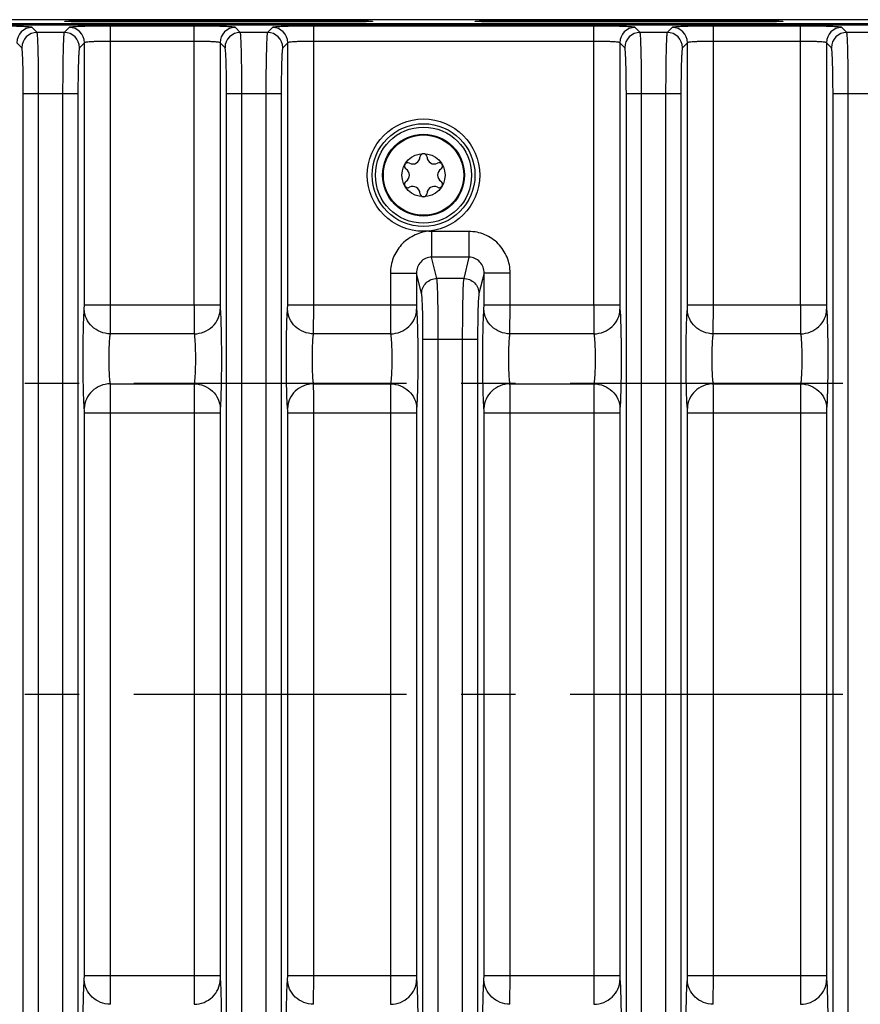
# Model space of a CAD drawing. Header units: inches. Extents: x 0 to 34, y 0 to 22.
# Tile 92 of 145: x 20.9 to 23, y 4.1 to 6.6. Entities that reach past the tile are written whole.
import ezdxf

# ---------------------------------------------------------------- set-up
doc = ezdxf.new("R2010")
doc.units = ezdxf.units.IN
doc.header["$LTSCALE"] = 1.87
doc.header["$MEASUREMENT"] = 0
doc.linetypes.add('CENTER', pattern=[0.6, 0.375, -0.075, 0.075, -0.075])
doc.layers.get('0').update_dxf_attribs({"linetype": 'CONTINUOUS'})
for name, color, linetype in [('02___PRT_ALL_AXES', 7, 'CONTINUOUS'), ('COSMETIC', 7, 'CONTINUOUS'), ('DIMENSIONS', 7, 'CONTINUOUS')]:
    doc.layers.add(name, color=color, linetype=linetype)
doc.styles.get("Standard").update_dxf_attribs({"font": 'txt', "width": 0.8})
doc.dimstyles.new('DIMSTYLE_2', dxfattribs={"dimtxt": 0.125, "dimasz": 0.18, "dimexe": 0.125, "dimexo": 0.0625, "dimgap": 0.0625, "dimtad": 0, "dimtih": 1, "dimtoh": 1, "dimzin": 4, "dimdsep": 46, "dimtxsty": 'STANDARD', "dimblk": '_FILLED', "dimblk1": '_FILLED', "dimblk2": '_FILLED', "dimcen": 0.09, "dimadec": 0, "dimazin": 0, "dimtp": 0.01, "dimtm": 0.01, "dimtfac": 1, "dimtofl": 0, "dimtmove": 0, "dimatfit": 3, "dimldrblk": '_FILLED', "dimfxl": 1, "dimtolj": 1, "dimtzin": 4, "dimarcsym": 0})

# ---------------------------------------------------------------- blocks, each defined once
blk = doc.blocks.new('_FILLED')
at = {"color": 0, "linetype": 'BYBLOCK'}
blk.add_solid([(0, 0), (-1, 0.174), (-1, -0.174)], dxfattribs=at)
blk = doc.blocks.new('*D11')
at = {"layer": 'DIMENSIONS', "color": 2, "linetype": 'CONTINUOUS'}
for p, q in [((11.287, 4.6696), (11.287, 0.7838)), ((24.2338, 3.1965), (24.2338, 0.7838)), ((11.287, 0.9088), (17.0354, 0.9088)), ((24.2338, 0.9088), (18.4854, 0.9088))]:
    blk.add_line(p, q, dxfattribs=at)
at = {"layer": 'DIMENSIONS', "color": 2, "linetype": 'CONTINUOUS', "xscale": 0.18, "yscale": 0.18, "zscale": 0.18, "rotation": 180}
blk.add_blockref('_FILLED', (11.287, 0.9088), dxfattribs=at)
at = {"layer": 'DIMENSIONS', "color": 2, "linetype": 'CONTINUOUS', "xscale": 0.18, "yscale": 0.18, "zscale": 0.18}
blk.add_blockref('_FILLED', (24.2338, 0.9088), dxfattribs=at)
at = {"layer": 'DIMENSIONS', "color": 2, "linetype": 'CONTINUOUS', "insert": (17.7604, 0.9713), "char_height": 0.125, "width": 1.325, "attachment_point": 2, "line_spacing_factor": 0.9}
blk.add_mtext('12.95{\\Ftxt.shx;\\W1.000000;\\H0.125000; }[328.9]', dxfattribs=at)

msp = doc.modelspace()

# ---------------------------------------------------------------- linework, layer by layer
at = {"color": 7, "linetype": 'CONTINUOUS'}
for p, q in [((12.4449, 6.6152), (24.1229, 6.6152)), ((24.123, 6.6172), (15.3117, 6.6172)), ((24.1339, 6.628), (15.3119, 6.628)), ((21.0896, 6.6257), (21.6801, 6.6257)), ((21.0896, 6.6257), (21.0896, 6.6222)), ((21.6801, 6.6222), (21.0896, 6.6222)), ((21.3215, 6.6117), (21.1065, 6.6117)), ((21.1065, 5.8943), (21.1065, 6.6117)), ((21.3215, 5.8943), (21.3215, 6.6117)), ((22.3495, 6.6117), (21.6292, 6.6117)), ((21.6292, 5.8943), (21.6292, 6.6117)), ((21.6801, 6.6257), (21.6801, 6.6222)), ((22.1446, 6.6257), (22.7351, 6.6257)), ((22.1446, 6.6257), (22.1446, 6.6222)), ((22.7351, 6.6222), (22.1446, 6.6222)), ((22.3495, 5.8943), (22.3495, 6.6117)), ((22.881, 6.6117), (22.6572, 6.6117)), ((22.6572, 5.8943), (22.6572, 6.6117)), ((22.7351, 6.6257), (22.7351, 6.6222)), ((22.881, 5.8943), (22.881, 6.6117)), ((20.9178, 6.5953), (20.9051, 6.6081)), ((20.9875, 6.5953), (20.9178, 6.5953)), ((21.0003, 6.6081), (20.9875, 6.5953)), ((21.4405, 6.5953), (21.4277, 6.6081)), ((21.5102, 6.5953), (21.4405, 6.5953)), ((21.5229, 6.6081), (21.5102, 6.5953)), ((22.4685, 6.5953), (22.4558, 6.6081)), ((22.5382, 6.5953), (22.4685, 6.5953)), ((22.551, 6.6081), (22.5382, 6.5953)), ((23, 6.5953), (22.9873, 6.6081)), ((23.0697, 6.5953), (23, 6.5953)), ((20.8785, 6.556), (20.8657, 6.5687)), ((21.0396, 6.5687), (21.0269, 6.556)), ((21.0396, 5.8943), (21.0396, 6.5687)), ((21.3215, 6.5723), (21.1065, 6.5723)), ((21.3884, 6.5687), (21.3884, 5.8943)), ((21.4011, 6.556), (21.3884, 6.5687)), ((21.5623, 6.5687), (21.5495, 6.556)), ((21.5623, 5.8943), (21.5623, 6.5687)), ((22.3495, 6.5723), (21.6292, 6.5723)), ((22.4292, 6.556), (22.4164, 6.5687)), ((22.4164, 6.5687), (22.4164, 5.8943)), ((22.5903, 6.5687), (22.5776, 6.556)), ((22.5903, 5.8943), (22.5903, 6.5687)), ((22.881, 6.5723), (22.6572, 6.5723)), ((22.9607, 6.556), (22.9479, 6.5687)), ((22.9479, 6.5687), (22.9479, 5.8943)), ((20.8824, 6.438), (21.0229, 6.438)), ((20.8824, 3.9798), (20.8824, 6.438)), ((20.9218, 3.9798), (20.9218, 6.438)), ((20.9835, 6.438), (20.9835, 3.9798)), ((21.0229, 6.438), (21.0229, 3.9798)), ((21.4051, 6.438), (21.5456, 6.438)), ((21.4051, 3.3482), (21.4051, 6.438)), ((21.4445, 3.3482), (21.4445, 6.438)), ((21.5062, 6.438), (21.5062, 3.3482)), ((21.5456, 6.438), (21.5456, 3.3482)), ((22.4332, 6.438), (22.5736, 6.438)), ((22.4332, 3.3482), (22.4332, 6.438)), ((22.4725, 3.3482), (22.4725, 6.438)), ((22.5343, 6.438), (22.5343, 3.3482)), ((22.5736, 6.438), (22.5736, 3.3482)), ((22.9647, 6.438), (23.1051, 6.438)), ((22.9647, 3.3482), (22.9647, 6.438)), ((23.004, 3.3482), (23.004, 6.438)), ((22.0284, 6.0831), (21.9325, 6.0831)), ((21.9325, 6.0831), (21.9325, 6.0169)), ((22.0284, 6.0831), (22.0284, 6.0169)), ((22.0284, 6.0169), (21.9325, 6.0169)), ((21.946, 5.9623), (21.9325, 6.0169)), ((22.0284, 6.0169), (22.0149, 5.9623)), ((21.8266, 5.9763), (21.8935, 5.9763)), ((21.8266, 5.9763), (21.8266, 5.8943)), ((21.8935, 5.9763), (21.8935, 5.8943)), ((21.9067, 5.9233), (21.8935, 5.9763)), ((22.0149, 5.9623), (21.946, 5.9623)), ((22.0674, 5.9763), (22.0542, 5.9233)), ((22.1343, 5.9763), (22.0674, 5.9763)), ((22.0674, 5.8943), (22.0674, 5.9763)), ((22.1343, 5.8943), (22.1343, 5.9763)), ((21.0393, 5.8831), (21.0396, 5.8943)), ((21.0396, 5.8943), (21.3884, 5.8943)), ((21.1062, 5.8199), (21.1065, 5.8943)), ((21.562, 5.8831), (21.5623, 5.8943)), ((21.5623, 5.8943), (21.8935, 5.8943)), ((21.6289, 5.8199), (21.6292, 5.8943)), ((22.0671, 5.8831), (22.0674, 5.8943)), ((22.0674, 5.8943), (22.4164, 5.8943)), ((22.134, 5.8199), (22.1343, 5.8943)), ((22.5901, 5.8831), (22.5903, 5.8943)), ((22.5903, 5.8943), (22.9479, 5.8943)), ((22.6569, 5.8199), (22.6572, 5.8943)), ((21.3218, 5.8199), (21.1062, 5.8199)), ((21.8269, 5.8199), (21.6289, 5.8199)), ((21.9102, 5.8063), (22.0507, 5.8063)), ((21.9102, 3.3482), (21.9102, 5.8063)), ((21.9496, 3.3482), (21.9496, 5.8063)), ((22.0113, 5.8063), (22.0113, 3.3482)), ((22.0507, 5.8063), (22.0507, 3.3482)), ((22.3498, 5.8199), (22.134, 5.8199)), ((22.8813, 5.8199), (22.6569, 5.8199)), ((21.1062, 5.6912), (21.3218, 5.6912)), ((21.3218, 5.6912), (21.3215, 5.6169)), ((21.6289, 5.6912), (21.8269, 5.6912)), ((21.8269, 5.6912), (21.8266, 5.6169)), ((22.134, 5.6912), (22.3498, 5.6912)), ((22.3498, 5.6912), (22.3495, 5.6169)), ((22.6569, 5.6912), (22.8813, 5.6912)), ((22.8813, 5.6912), (22.881, 5.6169)), ((21.3887, 5.628), (21.3884, 5.6169)), ((21.8938, 5.628), (21.8935, 5.6169)), ((22.4167, 5.628), (22.4164, 5.6169)), ((22.9482, 5.628), (22.9479, 5.6169)), ((21.0396, 5.6169), (21.3884, 5.6169)), ((21.0396, 4.1693), (21.0396, 5.6169)), ((21.1065, 4.1693), (21.1065, 5.6169)), ((21.3215, 5.6169), (21.3215, 4.1693)), ((21.3884, 5.6169), (21.3884, 4.1693)), ((21.5623, 5.6169), (21.8935, 5.6169)), ((21.5623, 4.1693), (21.5623, 5.6169)), ((21.6292, 4.1693), (21.6292, 5.6169)), ((21.8266, 5.6169), (21.8266, 4.1693)), ((21.8935, 5.6169), (21.8935, 4.1693)), ((22.0674, 5.6169), (22.4164, 5.6169)), ((22.0674, 4.1693), (22.0674, 5.6169)), ((22.1343, 4.1693), (22.1343, 5.6169)), ((22.3495, 5.6169), (22.3495, 4.1693)), ((22.4164, 5.6169), (22.4164, 4.1693)), ((22.5903, 5.6169), (22.9479, 5.6169)), ((22.5903, 4.1693), (22.5903, 5.6169)), ((22.6572, 4.1693), (22.6572, 5.6169)), ((22.881, 5.6169), (22.881, 4.1693)), ((22.9479, 5.6169), (22.9479, 4.1693)), ((21.0393, 4.1581), (21.0396, 4.1693)), ((21.0396, 4.1693), (21.3884, 4.1693)), ((21.1062, 4.0949), (21.1065, 4.1693)), ((21.562, 4.1581), (21.5623, 4.1693)), ((21.5623, 4.1693), (21.8935, 4.1693)), ((21.6289, 4.0949), (21.6292, 4.1693)), ((22.0671, 4.1581), (22.0674, 4.1693)), ((22.0674, 4.1693), (22.4164, 4.1693)), ((22.134, 4.0949), (22.1343, 4.1693)), ((22.5901, 4.1581), (22.5903, 4.1693)), ((22.5903, 4.1693), (22.9479, 4.1693)), ((22.6569, 4.0949), (22.6572, 4.1693))]:
    msp.add_line(p, q, dxfattribs=at)
for radius in [0.1445, 0.1236, 0.1053, 0.1033, 0.0555]:
    msp.add_circle((21.9116, 6.2281), radius, dxfattribs=at)
for centre, radius, start, end in [((20.9051, 6.5687), 0.0394, 90.0842, 179.9158), ((20.9179, 6.5559), 0.0394, 90.0842, 179.9158), ((20.9875, 6.5559), 0.0394, 0.0842, 89.9158), ((21.0002, 6.5687), 0.0394, 0.0842, 89.9158), ((21.4278, 6.5687), 0.0394, 90.0842, 179.9158), ((21.4405, 6.5559), 0.0394, 90.0842, 179.9158), ((21.5101, 6.5559), 0.0394, 0.0842, 89.9158), ((21.5229, 6.5687), 0.0394, 0.0842, 89.9158), ((22.4558, 6.5687), 0.0394, 90.0842, 179.9158), ((22.4686, 6.5559), 0.0394, 90.0842, 179.9158), ((22.5382, 6.5559), 0.0394, 0.0842, 89.9158), ((22.5509, 6.5687), 0.0394, 0.0842, 89.9158), ((22.9873, 6.5687), 0.0394, 90.0842, 179.9158), ((23.0001, 6.5559), 0.0394, 90.0842, 179.9158), ((21.9116, 6.2743), 0.00906, 1.6303, 178.3697), ((21.8715, 6.2512), 0.00906, 61.6303, 238.3697), ((21.8844, 6.2751), 0.0181, 241.6303, 358.3697), ((21.9387, 6.2751), 0.0181, 181.6303, 298.3697), ((21.9516, 6.2512), 0.00906, 301.6303, 118.3697), ((21.8572, 6.2281), 0.0181, 301.6303, 58.3697), ((21.9659, 6.2281), 0.0181, 121.6303, 238.3697), ((21.8715, 6.2049), 0.00906, 121.6303, 298.3697), ((21.9516, 6.2049), 0.00906, 241.6303, 58.3697), ((21.8844, 6.181), 0.0181, 1.6303, 118.3697), ((21.9116, 6.1818), 0.00906, 181.6303, 358.3697), ((21.9387, 6.181), 0.0181, 61.6303, 178.3697)]:
    msp.add_arc(centre, radius, start, end, dxfattribs=at)
for points, knots in [([(20.9051, 6.6081), (20.9048, 6.6083), (20.9039, 6.6085), (20.9009, 6.6091), (20.8947, 6.6096), (20.8849, 6.6102), (20.8718, 6.6107), (20.856, 6.6111), (20.8314, 6.6116), (20.8121, 6.6117), (20.7988, 6.6117)], [0, 0, 0, 0, 0.0086, 0.025971, 0.087041, 0.181466, 0.305925, 0.455789, 0.62565, 1, 1, 1, 1]), ([(20.989, 6.6239), (20.9889, 6.624), (20.9895, 6.6241), (20.9899, 6.6241), (20.9907, 6.6242), (20.9917, 6.6243), (20.9936, 6.6244), (20.9964, 6.6246), (21.0006, 6.6247), (21.0056, 6.6249), (21.0115, 6.625), (21.0207, 6.6252), (21.0339, 6.6254), (21.0513, 6.6255), (21.0701, 6.6256), (21.083, 6.6257), (21.0896, 6.6257)], [0, 0, 0, 0, 0.003636, 0.008994, 0.016773, 0.026965, 0.03955, 0.071776, 0.113136, 0.163228, 0.221576, 0.287618, 0.439913, 0.614301, 0.804287, 1, 1, 1, 1]), ([(21.0896, 6.6222), (21.0831, 6.6222), (21.0705, 6.6222), (21.052, 6.6223), (21.0374, 6.6224), (21.0266, 6.6225), (21.0193, 6.6227), (21.0127, 6.6228), (21.0068, 6.6229), (21.0017, 6.6231), (20.9974, 6.6232), (20.9944, 6.6233), (20.9924, 6.6235), (20.9913, 6.6235), (20.9904, 6.6236), (20.9897, 6.6237), (20.9893, 6.6238), (20.989, 6.6238), (20.989, 6.6239)], [0, 0, 0, 0, 0.191597, 0.377824, 0.549417, 0.627753, 0.700256, 0.766188, 0.824878, 0.875779, 0.918432, 0.95244, 0.966098, 0.977483, 0.98657, 0.993345, 0.997804, 1, 1, 1, 1]), ([(21.1065, 6.6117), (21.0932, 6.6117), (21.0739, 6.6116), (21.0493, 6.6111), (21.0336, 6.6107), (21.0205, 6.6102), (21.0106, 6.6096), (21.0044, 6.6091), (21.0014, 6.6085), (21.0005, 6.6083), (21.0003, 6.6081)], [0, 0, 0, 0, 0.374347, 0.54421, 0.694075, 0.818534, 0.912958, 0.974027, 0.991399, 1, 1, 1, 1]), ([(21.4277, 6.6081), (21.4275, 6.6083), (21.4266, 6.6085), (21.4236, 6.6091), (21.4174, 6.6096), (21.4075, 6.6102), (21.3944, 6.6107), (21.3787, 6.6111), (21.3541, 6.6116), (21.3348, 6.6117), (21.3215, 6.6117)], [0, 0, 0, 0, 0.0086, 0.025971, 0.087041, 0.181466, 0.305925, 0.455789, 0.62565, 1, 1, 1, 1]), ([(21.6292, 6.6117), (21.6159, 6.6117), (21.5966, 6.6116), (21.572, 6.6111), (21.5562, 6.6107), (21.5431, 6.6102), (21.5333, 6.6096), (21.5271, 6.6091), (21.5241, 6.6085), (21.5232, 6.6083), (21.5229, 6.6081)], [0, 0, 0, 0, 0.374347, 0.54421, 0.694075, 0.818534, 0.912958, 0.974027, 0.991399, 1, 1, 1, 1]), ([(21.6801, 6.6257), (21.6867, 6.6257), (21.6996, 6.6256), (21.7184, 6.6255), (21.7358, 6.6254), (21.7489, 6.6252), (21.7582, 6.625), (21.7641, 6.6249), (21.7691, 6.6247), (21.7732, 6.6246), (21.7761, 6.6244), (21.778, 6.6243), (21.779, 6.6242), (21.7798, 6.6241), (21.7802, 6.6241), (21.7808, 6.624), (21.7807, 6.6239)], [0, 0, 0, 0, 0.195826, 0.385808, 0.560148, 0.712431, 0.778462, 0.836799, 0.886882, 0.928236, 0.960456, 0.97304, 0.98323, 0.991008, 0.996364, 1, 1, 1, 1]), ([(21.7807, 6.6239), (21.7806, 6.6238), (21.7804, 6.6238), (21.78, 6.6237), (21.7793, 6.6236), (21.7784, 6.6235), (21.7772, 6.6235), (21.7753, 6.6233), (21.7722, 6.6232), (21.768, 6.6231), (21.7629, 6.6229), (21.757, 6.6228), (21.7504, 6.6227), (21.7431, 6.6225), (21.7323, 6.6224), (21.7176, 6.6223), (21.6992, 6.6222), (21.6865, 6.6222), (21.6801, 6.6222)], [0, 0, 0, 0, 0.002196, 0.006656, 0.013431, 0.02252, 0.033907, 0.047568, 0.081581, 0.12424, 0.17515, 0.233851, 0.299794, 0.372301, 0.450644, 0.622288, 0.808515, 1, 1, 1, 1]), ([(22.044, 6.6239), (22.0439, 6.624), (22.0445, 6.6241), (22.0449, 6.6241), (22.0457, 6.6242), (22.0467, 6.6243), (22.0486, 6.6244), (22.0514, 6.6246), (22.0556, 6.6247), (22.0606, 6.6249), (22.0665, 6.625), (22.0757, 6.6252), (22.0889, 6.6254), (22.1063, 6.6255), (22.1251, 6.6256), (22.138, 6.6257), (22.1446, 6.6257)], [0, 0, 0, 0, 0.003636, 0.008994, 0.016773, 0.026965, 0.03955, 0.071776, 0.113136, 0.163228, 0.221576, 0.287618, 0.439913, 0.614301, 0.804287, 1, 1, 1, 1]), ([(22.1446, 6.6222), (22.1381, 6.6222), (22.1255, 6.6222), (22.107, 6.6223), (22.0924, 6.6224), (22.0816, 6.6225), (22.0743, 6.6227), (22.0677, 6.6228), (22.0618, 6.6229), (22.0567, 6.6231), (22.0524, 6.6232), (22.0494, 6.6233), (22.0474, 6.6235), (22.0463, 6.6235), (22.0454, 6.6236), (22.0447, 6.6237), (22.0443, 6.6238), (22.044, 6.6238), (22.044, 6.6239)], [0, 0, 0, 0, 0.191597, 0.377824, 0.549417, 0.627753, 0.700256, 0.766188, 0.824878, 0.875779, 0.918432, 0.95244, 0.966098, 0.977483, 0.98657, 0.993345, 0.997804, 1, 1, 1, 1]), ([(22.4558, 6.6081), (22.4556, 6.6083), (22.4546, 6.6085), (22.4516, 6.6091), (22.4454, 6.6096), (22.4356, 6.6102), (22.4225, 6.6107), (22.4067, 6.6111), (22.3821, 6.6116), (22.3628, 6.6117), (22.3495, 6.6117)], [0, 0, 0, 0, 0.0086, 0.025971, 0.087041, 0.181466, 0.305925, 0.455789, 0.62565, 1, 1, 1, 1]), ([(22.6572, 6.6117), (22.6439, 6.6117), (22.6246, 6.6116), (22.6, 6.6111), (22.5843, 6.6107), (22.5712, 6.6102), (22.5613, 6.6096), (22.5551, 6.6091), (22.5522, 6.6085), (22.5512, 6.6083), (22.551, 6.6081)], [0, 0, 0, 0, 0.374347, 0.54421, 0.694075, 0.818534, 0.912958, 0.974027, 0.991399, 1, 1, 1, 1]), ([(22.7351, 6.6257), (22.7417, 6.6257), (22.7546, 6.6256), (22.7734, 6.6255), (22.7908, 6.6254), (22.8039, 6.6252), (22.8132, 6.625), (22.8191, 6.6249), (22.8241, 6.6247), (22.8282, 6.6246), (22.8311, 6.6244), (22.833, 6.6243), (22.834, 6.6242), (22.8348, 6.6241), (22.8352, 6.6241), (22.8358, 6.624), (22.8357, 6.6239)], [0, 0, 0, 0, 0.195826, 0.385808, 0.560148, 0.712431, 0.778462, 0.836799, 0.886882, 0.928236, 0.960456, 0.97304, 0.98323, 0.991008, 0.996364, 1, 1, 1, 1]), ([(22.8357, 6.6239), (22.8356, 6.6238), (22.8354, 6.6238), (22.835, 6.6237), (22.8343, 6.6236), (22.8334, 6.6235), (22.8322, 6.6235), (22.8303, 6.6233), (22.8272, 6.6232), (22.823, 6.6231), (22.8179, 6.6229), (22.812, 6.6228), (22.8054, 6.6227), (22.7981, 6.6225), (22.7873, 6.6224), (22.7726, 6.6223), (22.7542, 6.6222), (22.7415, 6.6222), (22.7351, 6.6222)], [0, 0, 0, 0, 0.002196, 0.006656, 0.013431, 0.02252, 0.033907, 0.047568, 0.081581, 0.12424, 0.17515, 0.233851, 0.299794, 0.372301, 0.450644, 0.622288, 0.808515, 1, 1, 1, 1]), ([(22.9873, 6.6081), (22.9871, 6.6083), (22.9861, 6.6085), (22.9831, 6.6091), (22.9769, 6.6096), (22.9671, 6.6102), (22.954, 6.6107), (22.9382, 6.6111), (22.9136, 6.6116), (22.8943, 6.6117), (22.881, 6.6117)], [0, 0, 0, 0, 0.0086, 0.025971, 0.087041, 0.181466, 0.305925, 0.455789, 0.62565, 1, 1, 1, 1]), ([(20.9218, 6.438), (20.9218, 6.4576), (20.9216, 6.4862), (20.9212, 6.5227), (20.9207, 6.546), (20.9201, 6.5654), (20.9196, 6.5787), (20.919, 6.5868), (20.9187, 6.591), (20.9183, 6.5936), (20.9181, 6.595), (20.9178, 6.5953)], [0, 0, 0, 0, 0.374574, 0.544541, 0.694494, 0.819013, 0.913444, 0.948291, 0.974421, 0.99167, 1, 1, 1, 1]), ([(20.9875, 6.5953), (20.9873, 6.595), (20.9871, 6.5936), (20.9866, 6.591), (20.9863, 6.5868), (20.9858, 6.5787), (20.9852, 6.5654), (20.9846, 6.546), (20.9842, 6.5227), (20.9837, 6.4862), (20.9835, 6.4576), (20.9835, 6.438)], [0, 0, 0, 0, 0.00833, 0.025579, 0.051709, 0.086556, 0.180987, 0.305506, 0.455459, 0.625426, 1, 1, 1, 1]), ([(21.4445, 6.438), (21.4445, 6.4576), (21.4443, 6.4862), (21.4438, 6.5227), (21.4434, 6.546), (21.4428, 6.5654), (21.4422, 6.5787), (21.4417, 6.5868), (21.4414, 6.591), (21.4409, 6.5936), (21.4407, 6.595), (21.4405, 6.5953)], [0, 0, 0, 0, 0.374574, 0.544541, 0.694494, 0.819013, 0.913444, 0.948291, 0.974421, 0.99167, 1, 1, 1, 1]), ([(21.5102, 6.5953), (21.5099, 6.595), (21.5097, 6.5936), (21.5093, 6.591), (21.509, 6.5868), (21.5084, 6.5787), (21.5079, 6.5654), (21.5073, 6.546), (21.5068, 6.5227), (21.5063, 6.4862), (21.5062, 6.4576), (21.5062, 6.438)], [0, 0, 0, 0, 0.00833, 0.025579, 0.051709, 0.086556, 0.180987, 0.305506, 0.455459, 0.625426, 1, 1, 1, 1]), ([(22.4725, 6.438), (22.4725, 6.4576), (22.4724, 6.4862), (22.4719, 6.5227), (22.4714, 6.546), (22.4708, 6.5654), (22.4703, 6.5787), (22.4697, 6.5868), (22.4694, 6.591), (22.469, 6.5936), (22.4688, 6.595), (22.4685, 6.5953)], [0, 0, 0, 0, 0.374574, 0.544541, 0.694494, 0.819013, 0.913444, 0.948291, 0.974421, 0.99167, 1, 1, 1, 1]), ([(22.5382, 6.5953), (22.538, 6.595), (22.5378, 6.5936), (22.5374, 6.591), (22.537, 6.5868), (22.5365, 6.5787), (22.5359, 6.5654), (22.5353, 6.546), (22.5349, 6.5227), (22.5344, 6.4862), (22.5343, 6.4576), (22.5343, 6.438)], [0, 0, 0, 0, 0.00833, 0.025579, 0.051709, 0.086556, 0.180987, 0.305506, 0.455459, 0.625426, 1, 1, 1, 1]), ([(23.004, 6.438), (23.004, 6.4576), (23.0039, 6.4862), (23.0034, 6.5227), (23.0029, 6.546), (23.0023, 6.5654), (23.0018, 6.5787), (23.0012, 6.5868), (23.0009, 6.591), (23.0005, 6.5936), (23.0003, 6.595), (23, 6.5953)], [0, 0, 0, 0, 0.374574, 0.544541, 0.694494, 0.819013, 0.913444, 0.948291, 0.974421, 0.99167, 1, 1, 1, 1]), ([(21.1065, 6.5723), (21.0981, 6.5723), (21.086, 6.5722), (21.0705, 6.5718), (21.0605, 6.5714), (21.0524, 6.5708), (21.046, 6.5703), (21.0422, 6.5696), (21.0399, 6.5693), (21.0396, 6.5687)], [0, 0, 0, 0, 0.373652, 0.543197, 0.692801, 0.817102, 0.911543, 0.972946, 1, 1, 1, 1]), ([(21.3884, 6.5687), (21.3881, 6.5693), (21.3858, 6.5696), (21.382, 6.5703), (21.3756, 6.5708), (21.3675, 6.5714), (21.3575, 6.5718), (21.342, 6.5722), (21.3299, 6.5723), (21.3215, 6.5723)], [0, 0, 0, 0, 0.027055, 0.088463, 0.182905, 0.307206, 0.456809, 0.62635, 1, 1, 1, 1]), ([(21.6292, 6.5723), (21.6208, 6.5723), (21.6086, 6.5722), (21.5932, 6.5718), (21.5832, 6.5714), (21.575, 6.5708), (21.5687, 6.5703), (21.5649, 6.5696), (21.5626, 6.5693), (21.5623, 6.5687)], [0, 0, 0, 0, 0.373652, 0.543197, 0.692801, 0.817102, 0.911543, 0.972946, 1, 1, 1, 1]), ([(22.4164, 6.5687), (22.4161, 6.5693), (22.4138, 6.5696), (22.4101, 6.5703), (22.4037, 6.5708), (22.3955, 6.5714), (22.3856, 6.5718), (22.3701, 6.5722), (22.3579, 6.5723), (22.3495, 6.5723)], [0, 0, 0, 0, 0.027055, 0.088463, 0.182905, 0.307206, 0.456809, 0.62635, 1, 1, 1, 1]), ([(22.6572, 6.5723), (22.6488, 6.5723), (22.6367, 6.5722), (22.6212, 6.5718), (22.6113, 6.5714), (22.6031, 6.5708), (22.5967, 6.5703), (22.5929, 6.5696), (22.5907, 6.5693), (22.5903, 6.5687)], [0, 0, 0, 0, 0.373652, 0.543197, 0.692801, 0.817102, 0.911543, 0.972946, 1, 1, 1, 1]), ([(22.9479, 6.5687), (22.9476, 6.5693), (22.9453, 6.5696), (22.9416, 6.5703), (22.9352, 6.5708), (22.927, 6.5714), (22.9171, 6.5718), (22.9016, 6.5722), (22.8894, 6.5723), (22.881, 6.5723)], [0, 0, 0, 0, 0.027055, 0.088463, 0.182905, 0.307206, 0.456809, 0.62635, 1, 1, 1, 1]), ([(20.8824, 6.438), (20.8824, 6.4527), (20.8823, 6.4742), (20.8818, 6.5015), (20.8813, 6.519), (20.8808, 6.5335), (20.8802, 6.5435), (20.8797, 6.5496), (20.8793, 6.5527), (20.8789, 6.5547), (20.8787, 6.5558), (20.8785, 6.556)], [0, 0, 0, 0, 0.374326, 0.544184, 0.694048, 0.818512, 0.912947, 0.947829, 0.974027, 0.991398, 1, 1, 1, 1]), ([(21.0269, 6.556), (21.0266, 6.5558), (21.0264, 6.5547), (21.026, 6.5527), (21.0257, 6.5496), (21.0251, 6.5435), (21.0245, 6.5335), (21.024, 6.519), (21.0235, 6.5015), (21.023, 6.4742), (21.0229, 6.4527), (21.0229, 6.438)], [0, 0, 0, 0, 0.008602, 0.025973, 0.052171, 0.087053, 0.181488, 0.305952, 0.455816, 0.625674, 1, 1, 1, 1]), ([(21.4051, 6.438), (21.4051, 6.4527), (21.405, 6.4742), (21.4045, 6.5015), (21.404, 6.519), (21.4034, 6.5335), (21.4029, 6.5435), (21.4023, 6.5496), (21.402, 6.5527), (21.4016, 6.5547), (21.4014, 6.5558), (21.4011, 6.556)], [0, 0, 0, 0, 0.374326, 0.544184, 0.694048, 0.818512, 0.912947, 0.947829, 0.974027, 0.991398, 1, 1, 1, 1]), ([(21.5495, 6.556), (21.5493, 6.5558), (21.5491, 6.5547), (21.5487, 6.5527), (21.5483, 6.5496), (21.5478, 6.5435), (21.5472, 6.5335), (21.5467, 6.519), (21.5462, 6.5015), (21.5457, 6.4742), (21.5456, 6.4527), (21.5456, 6.438)], [0, 0, 0, 0, 0.008602, 0.025973, 0.052171, 0.087053, 0.181488, 0.305952, 0.455816, 0.625674, 1, 1, 1, 1]), ([(22.4332, 6.438), (22.4332, 6.4527), (22.433, 6.4742), (22.4325, 6.5015), (22.4321, 6.519), (22.4315, 6.5335), (22.4309, 6.5435), (22.4304, 6.5496), (22.43, 6.5527), (22.4297, 6.5547), (22.4294, 6.5558), (22.4292, 6.556)], [0, 0, 0, 0, 0.374326, 0.544184, 0.694048, 0.818512, 0.912947, 0.947829, 0.974027, 0.991398, 1, 1, 1, 1]), ([(22.5776, 6.556), (22.5773, 6.5558), (22.5771, 6.5547), (22.5767, 6.5527), (22.5764, 6.5496), (22.5758, 6.5435), (22.5753, 6.5335), (22.5747, 6.519), (22.5742, 6.5015), (22.5737, 6.4742), (22.5736, 6.4527), (22.5736, 6.438)], [0, 0, 0, 0, 0.008602, 0.025973, 0.052171, 0.087053, 0.181488, 0.305952, 0.455816, 0.625674, 1, 1, 1, 1]), ([(22.9647, 6.438), (22.9647, 6.4527), (22.9645, 6.4742), (22.964, 6.5015), (22.9636, 6.519), (22.963, 6.5335), (22.9624, 6.5435), (22.9619, 6.5496), (22.9615, 6.5527), (22.9611, 6.5547), (22.9609, 6.5558), (22.9607, 6.556)], [0, 0, 0, 0, 0.374326, 0.544184, 0.694048, 0.818512, 0.912947, 0.947829, 0.974027, 0.991398, 1, 1, 1, 1]), ([(21.9235, 6.0838), (21.917, 6.0833), (21.904, 6.0803), (21.8857, 6.0725), (21.8686, 6.0624), (21.8491, 6.0446), (21.8315, 6.0159), (21.8266, 5.9894), (21.8266, 5.9763)], [0, 0, 0, 0, 0.12495, 0.250807, 0.375849, 0.50091, 0.750515, 1, 1, 1, 1]), ([(21.9325, 6.0831), (21.931, 6.0831), (21.9279, 6.0828), (21.925, 6.0834), (21.9235, 6.0838)], [0, 0, 0, 0, 0.499959, 1, 1, 1, 1]), ([(22.1343, 5.9763), (22.1343, 5.9901), (22.1289, 6.0181), (22.1055, 6.0536), (22.0702, 6.0775), (22.0423, 6.0831), (22.0284, 6.0831)], [0, 0, 0, 0, 0.250076, 0.500052, 0.75, 1, 1, 1, 1]), ([(21.9325, 6.0169), (21.9272, 6.0169), (21.9166, 6.0147), (21.8995, 6.0026), (21.8934, 5.9864), (21.8935, 5.9763)], [0, 0, 0, 0, 0.254541, 0.508175, 1, 1, 1, 1]), ([(22.0674, 5.9763), (22.0675, 5.9864), (22.0615, 6.0026), (22.0443, 6.0147), (22.0337, 6.0169), (22.0284, 6.0169)], [0, 0, 0, 0, 0.491826, 0.745459, 1, 1, 1, 1]), ([(21.9067, 5.9233), (21.9067, 5.9332), (21.9153, 5.9539), (21.936, 5.9622), (21.946, 5.9623)], [0, 0, 0, 0, 0.498372, 1, 1, 1, 1]), ([(21.9496, 5.8063), (21.9496, 5.8247), (21.9494, 5.8592), (21.9487, 5.9053), (21.9479, 5.9368), (21.9469, 5.9543), (21.9464, 5.9602), (21.946, 5.9623)], [0, 0, 0, 0, 0.353552, 0.662251, 0.887147, 0.958813, 1, 1, 1, 1]), ([(22.0149, 5.9623), (22.0145, 5.9602), (22.014, 5.9543), (22.013, 5.9368), (22.0122, 5.9053), (22.0115, 5.8592), (22.0113, 5.8247), (22.0113, 5.8063)], [0, 0, 0, 0, 0.041185, 0.112845, 0.337715, 0.6464, 1, 1, 1, 1]), ([(22.0149, 5.9623), (22.0249, 5.9622), (22.0456, 5.9539), (22.0542, 5.9332), (22.0542, 5.9233)], [0, 0, 0, 0, 0.50164, 1, 1, 1, 1]), ([(21.9102, 5.8063), (21.9102, 5.8201), (21.9101, 5.846), (21.9094, 5.8806), (21.9086, 5.9042), (21.9075, 5.9173), (21.9071, 5.9217), (21.9067, 5.9233)], [0, 0, 0, 0, 0.353435, 0.662039, 0.886898, 0.958626, 1, 1, 1, 1]), ([(22.0542, 5.9233), (22.0538, 5.9217), (22.0534, 5.9173), (22.0523, 5.9042), (22.0515, 5.8806), (22.0508, 5.846), (22.0507, 5.8201), (22.0507, 5.8063)], [0, 0, 0, 0, 0.041371, 0.113097, 0.337931, 0.646517, 1, 1, 1, 1]), ([(21.0393, 5.628), (21.0387, 5.6345), (21.0378, 5.651), (21.0365, 5.6935), (21.036, 5.7556), (21.0365, 5.8176), (21.0378, 5.8602), (21.0387, 5.8766), (21.0393, 5.8831)], [0, 0, 0, 0, 0.076842, 0.193551, 0.5, 0.806448, 0.923156, 1, 1, 1, 1]), ([(21.1062, 5.8199), (21.0976, 5.82), (21.0803, 5.8234), (21.0582, 5.8374), (21.0432, 5.8582), (21.0394, 5.8749), (21.0393, 5.8831)], [0, 0, 0, 0, 0.256111, 0.509215, 0.756946, 1, 1, 1, 1]), ([(21.3215, 5.8943), (21.3215, 5.8863), (21.3215, 5.8615), (21.3215, 5.8367), (21.3218, 5.8199)], [0, 0, 0, 0, 0.321754, 1, 1, 1, 1]), ([(21.3218, 5.8199), (21.3304, 5.82), (21.3477, 5.8234), (21.3698, 5.8374), (21.3848, 5.8582), (21.3886, 5.8749), (21.3887, 5.8831)], [0, 0, 0, 0, 0.256111, 0.509215, 0.756946, 1, 1, 1, 1]), ([(21.3884, 5.8943), (21.3884, 5.8931), (21.3884, 5.8894), (21.3884, 5.8856), (21.3887, 5.8831)], [0, 0, 0, 0, 0.321679, 1, 1, 1, 1]), ([(21.3887, 5.8831), (21.3893, 5.8766), (21.3902, 5.8602), (21.3915, 5.8176), (21.392, 5.7556), (21.3915, 5.6935), (21.3902, 5.651), (21.3893, 5.6345), (21.3887, 5.628)], [0, 0, 0, 0, 0.076843, 0.193553, 0.5, 0.806449, 0.923157, 1, 1, 1, 1]), ([(21.562, 5.628), (21.5614, 5.6345), (21.5605, 5.651), (21.5591, 5.6935), (21.5586, 5.7556), (21.5591, 5.8176), (21.5605, 5.8602), (21.5614, 5.8766), (21.562, 5.8831)], [0, 0, 0, 0, 0.076842, 0.193551, 0.5, 0.806448, 0.923156, 1, 1, 1, 1]), ([(21.6289, 5.8199), (21.6203, 5.82), (21.603, 5.8234), (21.5809, 5.8374), (21.5658, 5.8582), (21.5621, 5.8749), (21.562, 5.8831)], [0, 0, 0, 0, 0.256111, 0.509215, 0.756946, 1, 1, 1, 1]), ([(21.8266, 5.8943), (21.8266, 5.8863), (21.8267, 5.8615), (21.8266, 5.8367), (21.8269, 5.8199)], [0, 0, 0, 0, 0.321754, 1, 1, 1, 1]), ([(21.8269, 5.8199), (21.8355, 5.82), (21.8528, 5.8234), (21.8749, 5.8374), (21.89, 5.8582), (21.8937, 5.8749), (21.8938, 5.8831)], [0, 0, 0, 0, 0.256111, 0.509215, 0.756946, 1, 1, 1, 1]), ([(21.8935, 5.8943), (21.8935, 5.8931), (21.8935, 5.8894), (21.8935, 5.8856), (21.8938, 5.8831)], [0, 0, 0, 0, 0.321679, 1, 1, 1, 1]), ([(21.8938, 5.8831), (21.8944, 5.8766), (21.8953, 5.8602), (21.8967, 5.8176), (21.8971, 5.7556), (21.8967, 5.6935), (21.8953, 5.651), (21.8944, 5.6345), (21.8938, 5.628)], [0, 0, 0, 0, 0.076843, 0.193553, 0.5, 0.806449, 0.923157, 1, 1, 1, 1]), ([(22.0671, 5.628), (22.0665, 5.6345), (22.0656, 5.651), (22.0642, 5.6935), (22.0638, 5.7556), (22.0642, 5.8176), (22.0656, 5.8602), (22.0665, 5.8766), (22.0671, 5.8831)], [0, 0, 0, 0, 0.076842, 0.193551, 0.5, 0.806448, 0.923156, 1, 1, 1, 1]), ([(22.134, 5.8199), (22.1254, 5.82), (22.1081, 5.8234), (22.086, 5.8374), (22.071, 5.8582), (22.0672, 5.8749), (22.0671, 5.8831)], [0, 0, 0, 0, 0.256111, 0.509215, 0.756946, 1, 1, 1, 1]), ([(22.3495, 5.8943), (22.3495, 5.8863), (22.3496, 5.8615), (22.3496, 5.8367), (22.3498, 5.8199)], [0, 0, 0, 0, 0.321754, 1, 1, 1, 1]), ([(22.3498, 5.8199), (22.3585, 5.82), (22.3758, 5.8234), (22.3978, 5.8374), (22.4129, 5.8582), (22.4166, 5.8749), (22.4167, 5.8831)], [0, 0, 0, 0, 0.256111, 0.509215, 0.756946, 1, 1, 1, 1]), ([(22.4164, 5.8943), (22.4164, 5.8931), (22.4165, 5.8894), (22.4165, 5.8856), (22.4167, 5.8831)], [0, 0, 0, 0, 0.321679, 1, 1, 1, 1]), ([(22.4167, 5.8831), (22.4174, 5.8766), (22.4182, 5.8602), (22.4196, 5.8176), (22.4201, 5.7556), (22.4196, 5.6935), (22.4182, 5.651), (22.4174, 5.6345), (22.4167, 5.628)], [0, 0, 0, 0, 0.076843, 0.193553, 0.5, 0.806449, 0.923157, 1, 1, 1, 1]), ([(22.5901, 5.628), (22.5894, 5.6345), (22.5885, 5.651), (22.5872, 5.6935), (22.5867, 5.7556), (22.5872, 5.8176), (22.5885, 5.8602), (22.5894, 5.8766), (22.5901, 5.8831)], [0, 0, 0, 0, 0.076842, 0.193551, 0.5, 0.806448, 0.923156, 1, 1, 1, 1]), ([(22.6569, 5.8199), (22.6483, 5.82), (22.631, 5.8234), (22.6089, 5.8374), (22.5939, 5.8582), (22.5902, 5.8749), (22.5901, 5.8831)], [0, 0, 0, 0, 0.256111, 0.509215, 0.756946, 1, 1, 1, 1]), ([(22.881, 5.8943), (22.881, 5.8863), (22.8811, 5.8615), (22.8811, 5.8367), (22.8813, 5.8199)], [0, 0, 0, 0, 0.321754, 1, 1, 1, 1]), ([(22.8813, 5.8199), (22.89, 5.82), (22.9073, 5.8234), (22.9293, 5.8374), (22.9444, 5.8582), (22.9481, 5.8749), (22.9482, 5.8831)], [0, 0, 0, 0, 0.256111, 0.509215, 0.756946, 1, 1, 1, 1]), ([(22.9479, 5.8943), (22.9479, 5.8931), (22.948, 5.8894), (22.948, 5.8856), (22.9482, 5.8831)], [0, 0, 0, 0, 0.321679, 1, 1, 1, 1]), ([(22.9482, 5.8831), (22.9489, 5.8766), (22.9497, 5.8602), (22.9511, 5.8176), (22.9516, 5.7556), (22.9511, 5.6935), (22.9497, 5.651), (22.9489, 5.6345), (22.9482, 5.628)], [0, 0, 0, 0, 0.076843, 0.193553, 0.5, 0.806449, 0.923157, 1, 1, 1, 1]), ([(21.1062, 5.6912), (21.1056, 5.6944), (21.1047, 5.7027), (21.1033, 5.7242), (21.1028, 5.7556), (21.1033, 5.7869), (21.1047, 5.8084), (21.1056, 5.8167), (21.1062, 5.8199)], [0, 0, 0, 0, 0.077139, 0.193817, 0.499992, 0.806172, 0.922853, 1, 1, 1, 1]), ([(21.3218, 5.8199), (21.3224, 5.8167), (21.3233, 5.8084), (21.3246, 5.7869), (21.3251, 5.7556), (21.3246, 5.7242), (21.3233, 5.7027), (21.3224, 5.6944), (21.3218, 5.6912)], [0, 0, 0, 0, 0.077148, 0.193831, 0.500012, 0.806186, 0.922862, 1, 1, 1, 1]), ([(21.6289, 5.6912), (21.6283, 5.6944), (21.6274, 5.7027), (21.626, 5.7242), (21.6255, 5.7556), (21.626, 5.7869), (21.6274, 5.8084), (21.6283, 5.8167), (21.6289, 5.8199)], [0, 0, 0, 0, 0.077139, 0.193817, 0.499992, 0.806172, 0.922853, 1, 1, 1, 1]), ([(21.8269, 5.8199), (21.8275, 5.8167), (21.8284, 5.8084), (21.8298, 5.7869), (21.8303, 5.7556), (21.8298, 5.7242), (21.8284, 5.7027), (21.8275, 5.6944), (21.8269, 5.6912)], [0, 0, 0, 0, 0.077148, 0.193831, 0.500012, 0.806186, 0.922862, 1, 1, 1, 1]), ([(22.134, 5.6912), (22.1334, 5.6944), (22.1325, 5.7027), (22.1311, 5.7242), (22.1306, 5.7556), (22.1311, 5.7869), (22.1325, 5.8084), (22.1334, 5.8167), (22.134, 5.8199)], [0, 0, 0, 0, 0.077139, 0.193817, 0.499992, 0.806172, 0.922853, 1, 1, 1, 1]), ([(22.3498, 5.8199), (22.3505, 5.8167), (22.3513, 5.8084), (22.3527, 5.7869), (22.3532, 5.7556), (22.3527, 5.7242), (22.3513, 5.7027), (22.3505, 5.6944), (22.3498, 5.6912)], [0, 0, 0, 0, 0.077148, 0.193831, 0.500012, 0.806186, 0.922862, 1, 1, 1, 1]), ([(22.6569, 5.6912), (22.6563, 5.6944), (22.6554, 5.7027), (22.6541, 5.7242), (22.6536, 5.7556), (22.6541, 5.7869), (22.6554, 5.8084), (22.6563, 5.8167), (22.6569, 5.8199)], [0, 0, 0, 0, 0.077139, 0.193817, 0.499992, 0.806172, 0.922853, 1, 1, 1, 1]), ([(22.8813, 5.8199), (22.882, 5.8167), (22.8828, 5.8084), (22.8842, 5.7869), (22.8847, 5.7556), (22.8842, 5.7242), (22.8828, 5.7027), (22.882, 5.6944), (22.8813, 5.6912)], [0, 0, 0, 0, 0.077148, 0.193831, 0.500012, 0.806186, 0.922862, 1, 1, 1, 1]), ([(21.1062, 5.6912), (21.0976, 5.6911), (21.0803, 5.6877), (21.0582, 5.6737), (21.0432, 5.6529), (21.0394, 5.6362), (21.0393, 5.628)], [0, 0, 0, 0, 0.256111, 0.509215, 0.756946, 1, 1, 1, 1]), ([(21.1065, 5.6169), (21.1065, 5.6248), (21.1065, 5.6496), (21.1065, 5.6744), (21.1062, 5.6912)], [0, 0, 0, 0, 0.321747, 1, 1, 1, 1]), ([(21.3218, 5.6912), (21.3304, 5.6911), (21.3477, 5.6877), (21.3698, 5.6737), (21.3848, 5.6529), (21.3886, 5.6362), (21.3887, 5.628)], [0, 0, 0, 0, 0.256111, 0.509215, 0.756946, 1, 1, 1, 1]), ([(21.6289, 5.6912), (21.6203, 5.6911), (21.603, 5.6877), (21.5809, 5.6737), (21.5658, 5.6529), (21.5621, 5.6362), (21.562, 5.628)], [0, 0, 0, 0, 0.256111, 0.509215, 0.756946, 1, 1, 1, 1]), ([(21.6292, 5.6169), (21.6292, 5.6248), (21.6291, 5.6496), (21.6292, 5.6744), (21.6289, 5.6912)], [0, 0, 0, 0, 0.321747, 1, 1, 1, 1]), ([(21.8269, 5.6912), (21.8355, 5.6911), (21.8528, 5.6877), (21.8749, 5.6737), (21.89, 5.6529), (21.8937, 5.6362), (21.8938, 5.628)], [0, 0, 0, 0, 0.256111, 0.509215, 0.756946, 1, 1, 1, 1]), ([(22.134, 5.6912), (22.1254, 5.6911), (22.1081, 5.6877), (22.086, 5.6737), (22.071, 5.6529), (22.0672, 5.6362), (22.0671, 5.628)], [0, 0, 0, 0, 0.256111, 0.509215, 0.756946, 1, 1, 1, 1]), ([(22.1343, 5.6169), (22.1343, 5.6248), (22.1342, 5.6496), (22.1343, 5.6744), (22.134, 5.6912)], [0, 0, 0, 0, 0.321747, 1, 1, 1, 1]), ([(22.3498, 5.6912), (22.3585, 5.6911), (22.3758, 5.6877), (22.3978, 5.6737), (22.4129, 5.6529), (22.4166, 5.6362), (22.4167, 5.628)], [0, 0, 0, 0, 0.256111, 0.509215, 0.756946, 1, 1, 1, 1]), ([(22.6569, 5.6912), (22.6483, 5.6911), (22.631, 5.6877), (22.6089, 5.6737), (22.5939, 5.6529), (22.5902, 5.6362), (22.5901, 5.628)], [0, 0, 0, 0, 0.256111, 0.509215, 0.756946, 1, 1, 1, 1]), ([(22.6572, 5.6169), (22.6572, 5.6248), (22.6572, 5.6496), (22.6572, 5.6744), (22.6569, 5.6912)], [0, 0, 0, 0, 0.321747, 1, 1, 1, 1]), ([(22.8813, 5.6912), (22.89, 5.6911), (22.9073, 5.6877), (22.9293, 5.6737), (22.9444, 5.6529), (22.9481, 5.6362), (22.9482, 5.628)], [0, 0, 0, 0, 0.256111, 0.509215, 0.756946, 1, 1, 1, 1]), ([(21.0396, 5.6169), (21.0396, 5.6181), (21.0396, 5.6218), (21.0396, 5.6255), (21.0393, 5.628)], [0, 0, 0, 0, 0.321679, 1, 1, 1, 1]), ([(21.5623, 5.6169), (21.5623, 5.6181), (21.5622, 5.6218), (21.5623, 5.6255), (21.562, 5.628)], [0, 0, 0, 0, 0.321679, 1, 1, 1, 1]), ([(22.0674, 5.6169), (22.0674, 5.6181), (22.0674, 5.6218), (22.0674, 5.6255), (22.0671, 5.628)], [0, 0, 0, 0, 0.321679, 1, 1, 1, 1]), ([(22.5903, 5.6169), (22.5903, 5.6181), (22.5903, 5.6218), (22.5903, 5.6255), (22.5901, 5.628)], [0, 0, 0, 0, 0.321679, 1, 1, 1, 1]), ([(21.0393, 3.903), (21.0387, 3.9095), (21.0378, 3.926), (21.0365, 3.9685), (21.036, 4.0306), (21.0365, 4.0926), (21.0378, 4.1352), (21.0387, 4.1516), (21.0393, 4.1581)], [0, 0, 0, 0, 0.076842, 0.193551, 0.5, 0.806448, 0.923156, 1, 1, 1, 1]), ([(21.1062, 4.0949), (21.0976, 4.095), (21.0803, 4.0984), (21.0582, 4.1124), (21.0432, 4.1332), (21.0394, 4.1499), (21.0393, 4.1581)], [0, 0, 0, 0, 0.256111, 0.509215, 0.756946, 1, 1, 1, 1]), ([(21.3215, 4.1693), (21.3215, 4.1613), (21.3215, 4.1365), (21.3215, 4.1117), (21.3218, 4.0949)], [0, 0, 0, 0, 0.321754, 1, 1, 1, 1]), ([(21.3218, 4.0949), (21.3304, 4.095), (21.3477, 4.0984), (21.3698, 4.1124), (21.3848, 4.1332), (21.3886, 4.1499), (21.3887, 4.1581)], [0, 0, 0, 0, 0.256111, 0.509215, 0.756946, 1, 1, 1, 1]), ([(21.3884, 4.1693), (21.3884, 4.1681), (21.3884, 4.1644), (21.3884, 4.1606), (21.3887, 4.1581)], [0, 0, 0, 0, 0.321679, 1, 1, 1, 1]), ([(21.3887, 4.1581), (21.3893, 4.1516), (21.3902, 4.1352), (21.3915, 4.0926), (21.392, 4.0306), (21.3915, 3.9685), (21.3902, 3.926), (21.3893, 3.9095), (21.3887, 3.903)], [0, 0, 0, 0, 0.076843, 0.193553, 0.5, 0.806449, 0.923157, 1, 1, 1, 1]), ([(21.562, 3.903), (21.5614, 3.9095), (21.5605, 3.926), (21.5591, 3.9685), (21.5586, 4.0306), (21.5591, 4.0926), (21.5605, 4.1352), (21.5614, 4.1516), (21.562, 4.1581)], [0, 0, 0, 0, 0.076842, 0.193551, 0.5, 0.806448, 0.923156, 1, 1, 1, 1]), ([(21.6289, 4.0949), (21.6203, 4.095), (21.603, 4.0984), (21.5809, 4.1124), (21.5658, 4.1332), (21.5621, 4.1499), (21.562, 4.1581)], [0, 0, 0, 0, 0.256111, 0.509215, 0.756946, 1, 1, 1, 1]), ([(21.8266, 4.1693), (21.8266, 4.1613), (21.8267, 4.1365), (21.8266, 4.1117), (21.8269, 4.0949)], [0, 0, 0, 0, 0.321754, 1, 1, 1, 1]), ([(21.8269, 4.0949), (21.8355, 4.095), (21.8528, 4.0984), (21.8749, 4.1124), (21.89, 4.1332), (21.8937, 4.1499), (21.8938, 4.1581)], [0, 0, 0, 0, 0.256111, 0.509215, 0.756946, 1, 1, 1, 1]), ([(21.8935, 4.1693), (21.8935, 4.1681), (21.8935, 4.1644), (21.8935, 4.1606), (21.8938, 4.1581)], [0, 0, 0, 0, 0.321679, 1, 1, 1, 1]), ([(21.8938, 4.1581), (21.8944, 4.1516), (21.8953, 4.1352), (21.8967, 4.0926), (21.8971, 4.0306), (21.8967, 3.9685), (21.8953, 3.926), (21.8944, 3.9095), (21.8938, 3.903)], [0, 0, 0, 0, 0.076843, 0.193553, 0.5, 0.806449, 0.923157, 1, 1, 1, 1]), ([(22.0671, 3.903), (22.0665, 3.9095), (22.0656, 3.926), (22.0642, 3.9685), (22.0638, 4.0306), (22.0642, 4.0926), (22.0656, 4.1352), (22.0665, 4.1516), (22.0671, 4.1581)], [0, 0, 0, 0, 0.076842, 0.193551, 0.5, 0.806448, 0.923156, 1, 1, 1, 1]), ([(22.134, 4.0949), (22.1254, 4.095), (22.1081, 4.0984), (22.086, 4.1124), (22.071, 4.1332), (22.0672, 4.1499), (22.0671, 4.1581)], [0, 0, 0, 0, 0.256111, 0.509215, 0.756946, 1, 1, 1, 1]), ([(22.3495, 4.1693), (22.3495, 4.1613), (22.3496, 4.1365), (22.3496, 4.1117), (22.3498, 4.0949)], [0, 0, 0, 0, 0.321754, 1, 1, 1, 1]), ([(22.3498, 4.0949), (22.3585, 4.095), (22.3758, 4.0984), (22.3978, 4.1124), (22.4129, 4.1332), (22.4166, 4.1499), (22.4167, 4.1581)], [0, 0, 0, 0, 0.256111, 0.509215, 0.756946, 1, 1, 1, 1]), ([(22.4164, 4.1693), (22.4164, 4.1681), (22.4165, 4.1644), (22.4165, 4.1606), (22.4167, 4.1581)], [0, 0, 0, 0, 0.321679, 1, 1, 1, 1]), ([(22.4167, 4.1581), (22.4174, 4.1516), (22.4182, 4.1352), (22.4196, 4.0926), (22.4201, 4.0306), (22.4196, 3.9685), (22.4182, 3.926), (22.4174, 3.9095), (22.4167, 3.903)], [0, 0, 0, 0, 0.076843, 0.193553, 0.5, 0.806449, 0.923157, 1, 1, 1, 1]), ([(22.5901, 3.903), (22.5894, 3.9095), (22.5885, 3.926), (22.5872, 3.9685), (22.5867, 4.0306), (22.5872, 4.0926), (22.5885, 4.1352), (22.5894, 4.1516), (22.5901, 4.1581)], [0, 0, 0, 0, 0.076842, 0.193551, 0.5, 0.806448, 0.923156, 1, 1, 1, 1]), ([(22.6569, 4.0949), (22.6483, 4.095), (22.631, 4.0984), (22.6089, 4.1124), (22.5939, 4.1332), (22.5902, 4.1499), (22.5901, 4.1581)], [0, 0, 0, 0, 0.256111, 0.509215, 0.756946, 1, 1, 1, 1]), ([(22.881, 4.1693), (22.881, 4.1613), (22.8811, 4.1365), (22.8811, 4.1117), (22.8813, 4.0949)], [0, 0, 0, 0, 0.321754, 1, 1, 1, 1]), ([(22.8813, 4.0949), (22.89, 4.095), (22.9073, 4.0984), (22.9293, 4.1124), (22.9444, 4.1332), (22.9481, 4.1499), (22.9482, 4.1581)], [0, 0, 0, 0, 0.256111, 0.509215, 0.756946, 1, 1, 1, 1]), ([(22.9479, 4.1693), (22.9479, 4.1681), (22.948, 4.1644), (22.948, 4.1606), (22.9482, 4.1581)], [0, 0, 0, 0, 0.321679, 1, 1, 1, 1]), ([(22.9482, 4.1581), (22.9489, 4.1516), (22.9497, 4.1352), (22.9511, 4.0926), (22.9516, 4.0306), (22.9511, 3.9685), (22.9497, 3.926), (22.9489, 3.9095), (22.9482, 3.903)], [0, 0, 0, 0, 0.076843, 0.193553, 0.5, 0.806449, 0.923157, 1, 1, 1, 1])]:
    msp.add_open_spline(points, degree=3, knots=knots, dxfattribs=at)
at = {"layer": '02___PRT_ALL_AXES', "color": 7, "linetype": 'CENTER'}
for p, q in [((18.9227, 5.6931), (23.3567, 5.6931)), ((18.9227, 4.8931), (23.3417, 4.8931))]:
    msp.add_line(p, q, dxfattribs=at)
at = {"layer": 'COSMETIC', "color": 7, "linetype": 'CONTINUOUS'}
msp.add_circle((21.9116, 6.2281), 0.1323, dxfattribs=at)

# ---------------------------------------------------------------- dimensions: what is measured, and where the dimension line sits
at = {"layer": 'DIMENSIONS', "color": 2, "linetype": 'CONTINUOUS'}
dim = msp.add_linear_dim(base=(11.287, 0.9088), p1=(24.2338, 3.259), p2=(11.287, 4.7321), angle=180, dimstyle='DIMSTYLE_2', dxfattribs=at)
dim.commit()
dim.dimension.update_dxf_attribs({"geometry": '*D11', "text_midpoint": (17.7604, 0.9088), "dimtype": 160})

doc.saveas('drawing.dxf')
